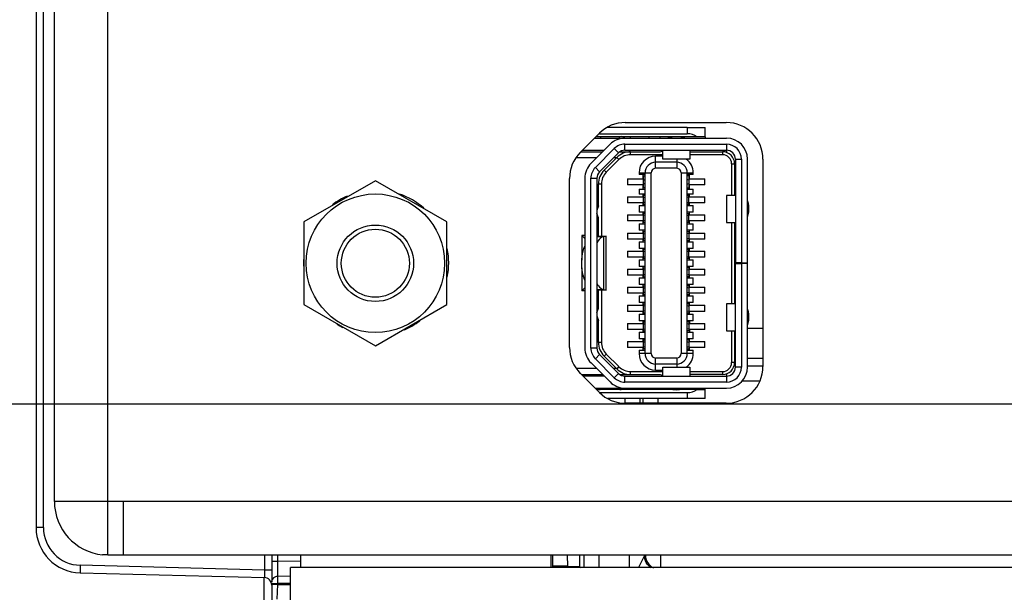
# Model space of a CAD drawing. Header units: inches. Extents: x 0 to 34, y 0 to 22.
# Tile 126 of 168: x 12.247 to 13.535, y 15.893 to 16.641. Entities that reach past the tile are written whole.
import ezdxf

# ---------------------------------------------------------------- set-up
doc = ezdxf.new("R2010")
doc.units = ezdxf.units.IN
doc.header["$LTSCALE"] = 1.87
doc.header["$MEASUREMENT"] = 0
doc.layers.get('0').update_dxf_attribs({"linetype": 'CONTINUOUS'})
for name, color, linetype in [('02___PRT_ALL_AXES', 7, 'CONTINUOUS'), ('DIMENSIONS', 7, 'CONTINUOUS'), ('THREAD', 7, 'CONTINUOUS')]:
    doc.layers.add(name, color=color, linetype=linetype)
doc.styles.get("Standard").update_dxf_attribs({"font": 'txt', "width": 0.8})
doc.dimstyles.new('DIMSTYLE_2', dxfattribs={"dimtxt": 0.125, "dimasz": 0.18, "dimexe": 0.125, "dimexo": 0.0625, "dimgap": 0.0625, "dimtad": 0, "dimtih": 1, "dimtoh": 1, "dimzin": 4, "dimdsep": 46, "dimtxsty": 'STANDARD', "dimblk": '_FILLED', "dimblk1": '_FILLED', "dimblk2": '_FILLED', "dimcen": 0.09, "dimadec": 0, "dimazin": 0, "dimtp": 0.01, "dimtm": 0.01, "dimtfac": 1, "dimtofl": 0, "dimtmove": 0, "dimatfit": 3, "dimldrblk": '_FILLED', "dimfxl": 1, "dimtolj": 1, "dimtzin": 4, "dimarcsym": 0})

# ---------------------------------------------------------------- blocks, each defined once
blk = doc.blocks.new('_FILLED')
at = {"color": 0, "linetype": 'BYBLOCK'}
blk.add_solid([(0, 0), (-1, 0.1736), (-1, -0.1736)], dxfattribs=at)
blk = doc.blocks.new('*D15')
at = {"layer": 'DIMENSIONS', "color": 2, "linetype": 'CONTINUOUS'}
for p, q in [((11.5009, 15.9284), (11.5009, 14.9265)), ((15.4656, 15.7938), (15.4656, 14.9265)), ((11.5009, 15.0515), (12.8082, 15.0515)), ((15.4656, 15.0515), (14.1582, 15.0515))]:
    blk.add_line(p, q, dxfattribs=at)
at = {"layer": 'DIMENSIONS', "color": 2, "linetype": 'CONTINUOUS', "xscale": 0.18, "yscale": 0.18, "zscale": 0.18, "rotation": 180}
blk.add_blockref('_FILLED', (11.5009, 15.0515), dxfattribs=at)
at = {"layer": 'DIMENSIONS', "color": 2, "linetype": 'CONTINUOUS', "xscale": 0.18, "yscale": 0.18, "zscale": 0.18}
blk.add_blockref('_FILLED', (15.4656, 15.0515), dxfattribs=at)
at = {"layer": 'DIMENSIONS', "color": 2, "linetype": 'CONTINUOUS', "insert": (13.4832, 15.114), "char_height": 0.125, "width": 1.225, "attachment_point": 2, "line_spacing_factor": 0.9}
blk.add_mtext('3.96{\\Ftxt.shx;\\W1.000000;\\H0.125000; }[100.7]', dxfattribs=at)
blk = doc.blocks.new('*D16')
at = {"layer": 'DIMENSIONS', "color": 2, "linetype": 'CONTINUOUS'}
for p, q in [((11.5009, 15.9284), (11.5009, 14.1765)), ((15.6516, 15.857), (15.6516, 14.1765)), ((11.5009, 14.3015), (12.9012, 14.3015)), ((15.6516, 14.3015), (14.2512, 14.3015))]:
    blk.add_line(p, q, dxfattribs=at)
at = {"layer": 'DIMENSIONS', "color": 2, "linetype": 'CONTINUOUS', "xscale": 0.18, "yscale": 0.18, "zscale": 0.18, "rotation": 180}
blk.add_blockref('_FILLED', (11.5009, 14.3015), dxfattribs=at)
at = {"layer": 'DIMENSIONS', "color": 2, "linetype": 'CONTINUOUS', "xscale": 0.18, "yscale": 0.18, "zscale": 0.18}
blk.add_blockref('_FILLED', (15.6516, 14.3015), dxfattribs=at)
at = {"layer": 'DIMENSIONS', "color": 2, "linetype": 'CONTINUOUS', "insert": (13.5762, 14.364), "char_height": 0.125, "width": 1.225, "attachment_point": 2, "line_spacing_factor": 0.9}
blk.add_mtext('4.15{\\Ftxt.shx;\\W1.000000;\\H0.125000; }[105.4]', dxfattribs=at)
blk = doc.blocks.new('*D17')
at = {"layer": 'DIMENSIONS', "color": 2, "linetype": 'CONTINUOUS'}
for p, q in [((10.6889, 16.5596), (10.5714, 16.5596)), ((10.6889, 16.1385), (10.6889, 16.5596)), ((15.1209, 16.1385), (10.5639, 16.1385)), ((12.504, 15.8016), (10.5639, 15.8016)), ((10.6889, 15.8016), (10.6889, 15.4416))]:
    blk.add_line(p, q, dxfattribs=at)
at = {"layer": 'DIMENSIONS', "color": 2, "linetype": 'CONTINUOUS', "xscale": 0.18, "yscale": 0.18, "zscale": 0.18}
for p, rotation in [((10.6889, 16.1385), 270), ((10.6889, 15.8016), 90)]:
    blk.add_blockref('_FILLED', p, dxfattribs=dict(at, rotation=rotation))
at = {"layer": 'DIMENSIONS', "color": 2, "linetype": 'CONTINUOUS', "insert": (10.5089, 16.6221), "char_height": 0.125, "width": 0.925, "attachment_point": 3, "line_spacing_factor": 0.9}
blk.add_mtext('.34{\\Ftxt.shx;\\W1.000000;\\H0.125000; }[8.6]', dxfattribs=at)

msp = doc.modelspace()

# ---------------------------------------------------------------- linework, layer by layer
at = {"color": 3, "linetype": 'CONTINUOUS'}
for p, q in [((12.3625, 15.9417), (12.3625, 19.131)), ((12.2925, 16.0113), (12.2925, 19.0613)), ((12.3825, 16.0113), (12.2925, 16.0113)), ((12.3825, 16.0113), (12.3825, 15.9413)), ((12.3625, 15.9417), (12.3555, 15.9417)), ((12.3825, 15.9413), (12.3625, 15.9413)), ((12.6141, 15.9413), (12.6141, 15.9248)), ((12.9417, 15.9413), (12.9417, 15.9248))]:
    msp.add_line(p, q, dxfattribs=at)
at = {"color": 7, "linetype": 'CONTINUOUS'}
for p, q in [((12.2686, 19.0944), (12.2686, 15.9771)), ((12.2782, 15.9771), (12.2782, 19.0944)), ((13.1201, 16.5001), (13.0148, 16.5001)), ((13.1201, 16.5001), (13.1201, 16.4922)), ((13.1201, 16.5001), (13.1437, 16.5001)), ((13.1437, 16.4883), (13.1437, 16.5001)), ((12.9988, 16.4863), (13.1713, 16.4863)), ((13.1057, 16.4883), (13.0007, 16.4883)), ((13.0052, 16.4922), (13.1201, 16.4922)), ((13.0063, 16.4883), (13.0071, 16.4863)), ((13.0315, 16.4883), (13.0307, 16.4863)), ((13.045, 16.4883), (13.0459, 16.4863)), ((13.0703, 16.4883), (13.0695, 16.4863)), ((13.0838, 16.4883), (13.0846, 16.4863)), ((13.1331, 16.4883), (13.1091, 16.4883)), ((13.1437, 16.4883), (13.1331, 16.4883)), ((13.1437, 16.488), (13.1437, 16.4863)), ((12.9811, 16.4686), (13.0094, 16.4686)), ((12.983, 16.4706), (13.0114, 16.4706)), ((13.0191, 16.4783), (12.9943, 16.4535)), ((12.9999, 16.4479), (13.0247, 16.4727)), ((13.0247, 16.4727), (13.0302, 16.4671)), ((13.0322, 16.4686), (13.0846, 16.4686)), ((13.0386, 16.4706), (13.0386, 16.4784)), ((13.0386, 16.4784), (13.1713, 16.4784)), ((13.0386, 16.4706), (13.1713, 16.4706)), ((13.046, 16.4647), (13.046, 16.4686)), ((13.0846, 16.4686), (13.088, 16.4697)), ((13.088, 16.4587), (13.088, 16.4706)), ((13.1234, 16.4706), (13.1234, 16.4587)), ((13.1234, 16.4686), (13.1663, 16.4686)), ((13.1663, 16.4686), (13.1663, 16.4647)), ((13.1713, 16.4784), (13.1713, 16.4678)), ((13.0016, 16.4607), (12.9748, 16.4607)), ((13.0302, 16.4671), (13.0054, 16.4423)), ((13.0114, 16.4446), (13.0279, 16.4611)), ((13.0307, 16.4583), (13.0142, 16.4418)), ((13.0276, 16.4607), (13.0238, 16.4607)), ((13.0279, 16.4611), (13.0307, 16.4583)), ((13.088, 16.4647), (13.046, 16.4647)), ((13.0787, 16.4551), (13.0787, 16.4627)), ((13.088, 16.4627), (13.0787, 16.4627)), ((13.1234, 16.459), (13.088, 16.459)), ((13.1234, 16.4587), (13.088, 16.4587)), ((13.1063, 16.4587), (13.1063, 16.447)), ((13.1663, 16.4647), (13.1234, 16.4647)), ((13.1831, 16.4588), (13.1831, 16.3233)), ((13.1831, 16.4588), (13.1909, 16.4588)), ((13.1909, 16.4588), (13.1909, 16.3233)), ((13.1988, 16.1871), (13.1988, 16.4588)), ((13.0054, 16.4423), (12.9999, 16.4479)), ((13.0142, 16.4418), (13.0114, 16.4446)), ((13.0787, 16.447), (13.0787, 16.4548)), ((13.1063, 16.4548), (13.0787, 16.4548)), ((13.1063, 16.447), (13.0787, 16.447)), ((13.1781, 16.4529), (13.1781, 16.4115)), ((13.1781, 16.4529), (13.1821, 16.4529)), ((13.1821, 16.4115), (13.1821, 16.4529)), ((12.7122, 16.4307), (12.6187, 16.3768)), ((12.8057, 16.3768), (12.7122, 16.4307)), ((12.9862, 16.434), (12.9862, 16.2119)), ((12.9941, 16.2119), (12.9941, 16.434)), ((12.9941, 16.434), (13.002, 16.434)), ((13.002, 16.434), (13.002, 16.2119)), ((13.0421, 16.4332), (13.0421, 16.4253)), ((13.0421, 16.4332), (13.0618, 16.4332)), ((13.0571, 16.4411), (13.0571, 16.4387)), ((13.0571, 16.4411), (13.065, 16.4411)), ((13.0618, 16.4387), (13.0571, 16.4387)), ((13.0618, 16.4387), (13.0618, 16.4332)), ((13.065, 16.4387), (13.0618, 16.4387)), ((13.063, 16.4214), (13.063, 16.4371)), ((13.063, 16.4371), (13.065, 16.4371)), ((13.063, 16.4315), (13.065, 16.4324)), ((13.065, 16.2048), (13.065, 16.441)), ((13.065, 16.441), (13.0728, 16.441)), ((13.0728, 16.2048), (13.0728, 16.441)), ((13.1122, 16.441), (13.1122, 16.2048)), ((13.1122, 16.441), (13.1201, 16.441)), ((13.1201, 16.2048), (13.1201, 16.441)), ((13.1232, 16.4387), (13.1201, 16.4387)), ((13.122, 16.4371), (13.1201, 16.4371)), ((13.122, 16.4315), (13.1201, 16.4324)), ((13.1203, 16.4411), (13.1279, 16.4411)), ((13.122, 16.4371), (13.122, 16.4214)), ((13.1232, 16.4332), (13.1232, 16.4387)), ((13.1279, 16.4387), (13.1232, 16.4387)), ((13.1232, 16.4332), (13.1429, 16.4332)), ((13.1279, 16.4387), (13.1279, 16.4411)), ((13.1429, 16.4253), (13.1429, 16.4332)), ((13.0039, 16.3977), (13.0039, 16.4265)), ((13.0039, 16.4265), (13.0079, 16.4265)), ((13.0079, 16.4265), (13.0079, 16.3584)), ((13.0618, 16.4253), (13.0421, 16.4253)), ((13.0571, 16.4198), (13.0571, 16.4131)), ((13.0571, 16.4198), (13.0618, 16.4198)), ((13.0618, 16.4253), (13.0618, 16.4198)), ((13.0618, 16.4198), (13.065, 16.4198)), ((13.065, 16.4261), (13.063, 16.4269)), ((13.065, 16.4214), (13.063, 16.4214)), ((13.1201, 16.4261), (13.122, 16.4269)), ((13.1201, 16.4214), (13.122, 16.4214)), ((13.1201, 16.4198), (13.1233, 16.4198)), ((13.1232, 16.4198), (13.1232, 16.4253)), ((13.1429, 16.4253), (13.1232, 16.4253)), ((13.1233, 16.4198), (13.1279, 16.4198)), ((13.1279, 16.4131), (13.1279, 16.4198)), ((13.0421, 16.4096), (13.0421, 16.4017)), ((13.0421, 16.4096), (13.0618, 16.4096)), ((13.0618, 16.4131), (13.0571, 16.4131)), ((13.0618, 16.4131), (13.0618, 16.4096)), ((13.065, 16.4131), (13.0618, 16.4131)), ((13.063, 16.3997), (13.063, 16.4115)), ((13.065, 16.4115), (13.063, 16.4115)), ((13.063, 16.4087), (13.065, 16.4093)), ((13.1232, 16.4131), (13.1201, 16.4131)), ((13.122, 16.4115), (13.1201, 16.4115)), ((13.122, 16.4087), (13.1201, 16.4093)), ((13.122, 16.3997), (13.122, 16.4115)), ((13.1232, 16.4096), (13.1232, 16.4131)), ((13.1279, 16.4131), (13.1232, 16.4131)), ((13.1232, 16.4096), (13.1429, 16.4096)), ((13.1429, 16.4017), (13.1429, 16.4096)), ((13.1712, 16.4115), (13.1712, 16.3761)), ((13.1712, 16.4115), (13.1715, 16.4115)), ((13.1715, 16.4115), (13.1715, 16.3761)), ((13.183, 16.4115), (13.1715, 16.4115)), ((13.0039, 16.3977), (13.002, 16.3918)), ((13.0618, 16.4017), (13.0421, 16.4017)), ((13.0571, 16.3981), (13.0571, 16.3895)), ((13.0571, 16.3981), (13.0618, 16.3981)), ((13.0618, 16.4017), (13.0618, 16.3981)), ((13.0618, 16.3981), (13.065, 16.3981)), ((13.065, 16.4019), (13.063, 16.4026)), ((13.065, 16.3997), (13.063, 16.3997)), ((13.1201, 16.4019), (13.122, 16.4026)), ((13.122, 16.3997), (13.1201, 16.3997)), ((13.1201, 16.3981), (13.1233, 16.3981)), ((13.1232, 16.3981), (13.1232, 16.4017)), ((13.1429, 16.4017), (13.1232, 16.4017)), ((13.1233, 16.3981), (13.1279, 16.3981)), ((13.1279, 16.3895), (13.1279, 16.3981)), ((13.0039, 16.382), (13.002, 16.3879)), ((13.0039, 16.3584), (13.0039, 16.382)), ((13.0421, 16.3859), (13.0421, 16.3781)), ((13.0421, 16.3859), (13.0618, 16.3859)), ((13.0618, 16.3895), (13.0571, 16.3895)), ((13.0618, 16.3895), (13.0618, 16.3859)), ((13.065, 16.3895), (13.0618, 16.3895)), ((13.063, 16.3761), (13.063, 16.3879)), ((13.065, 16.3879), (13.063, 16.3879)), ((13.065, 16.3857), (13.063, 16.3851)), ((13.065, 16.3783), (13.063, 16.3789)), ((13.1232, 16.3895), (13.1201, 16.3895)), ((13.1201, 16.3879), (13.122, 16.3879)), ((13.1201, 16.3857), (13.122, 16.3851)), ((13.1201, 16.3783), (13.122, 16.3789)), ((13.122, 16.3761), (13.122, 16.3879)), ((13.1232, 16.3859), (13.1232, 16.3895)), ((13.1279, 16.3895), (13.1232, 16.3895)), ((13.1232, 16.3859), (13.1429, 16.3859)), ((13.1429, 16.3781), (13.1429, 16.3859)), ((12.6187, 16.3768), (12.6187, 16.2688)), ((12.8057, 16.2688), (12.8057, 16.3768)), ((13.0618, 16.3781), (13.0421, 16.3781)), ((13.0571, 16.3745), (13.0571, 16.3659)), ((13.0571, 16.3745), (13.0618, 16.3745)), ((13.0618, 16.3659), (13.0571, 16.3659)), ((13.0618, 16.3781), (13.0618, 16.3745)), ((13.0618, 16.3745), (13.065, 16.3745)), ((13.0618, 16.3659), (13.0618, 16.3623)), ((13.065, 16.3659), (13.0618, 16.3659)), ((13.065, 16.3761), (13.063, 16.3761)), ((13.122, 16.3761), (13.1201, 16.3761)), ((13.1201, 16.3745), (13.1233, 16.3745)), ((13.1232, 16.3659), (13.1201, 16.3659)), ((13.1232, 16.3745), (13.1232, 16.3781)), ((13.1429, 16.3781), (13.1232, 16.3781)), ((13.1232, 16.3623), (13.1232, 16.3659)), ((13.1279, 16.3659), (13.1232, 16.3659)), ((13.1233, 16.3745), (13.1279, 16.3745)), ((13.1279, 16.3659), (13.1279, 16.3745)), ((13.1715, 16.3761), (13.1712, 16.3761)), ((13.1715, 16.3761), (13.183, 16.3761)), ((13.1781, 16.3761), (13.1781, 16.2698)), ((13.1821, 16.2698), (13.1821, 16.3761)), ((13.1825, 16.2698), (13.1825, 16.3761)), ((12.9823, 16.3592), (12.9823, 16.327)), ((12.9823, 16.3592), (12.9862, 16.3552)), ((12.9862, 16.3592), (12.9823, 16.3592)), ((13.0039, 16.3592), (13.002, 16.3592)), ((13.002, 16.3584), (13.0142, 16.3584)), ((13.002, 16.3578), (13.0107, 16.3578)), ((13.0141, 16.3584), (13.0107, 16.3578)), ((13.0107, 16.3578), (13.0107, 16.288)), ((13.0142, 16.2875), (13.0142, 16.3584)), ((13.0421, 16.3623), (13.0421, 16.3544)), ((13.0421, 16.3623), (13.0618, 16.3623)), ((13.0618, 16.3544), (13.0421, 16.3544)), ((13.0618, 16.3544), (13.0618, 16.3509)), ((13.063, 16.3525), (13.063, 16.3643)), ((13.063, 16.3643), (13.065, 16.3643)), ((13.063, 16.3611), (13.065, 16.3619)), ((13.065, 16.3549), (13.063, 16.3557)), ((13.1201, 16.3643), (13.122, 16.3643)), ((13.122, 16.3611), (13.1201, 16.3619)), ((13.1201, 16.3549), (13.122, 16.3557)), ((13.122, 16.3643), (13.122, 16.3525)), ((13.1232, 16.3623), (13.1429, 16.3623)), ((13.1232, 16.3509), (13.1232, 16.3544)), ((13.1429, 16.3544), (13.1232, 16.3544)), ((13.1429, 16.3544), (13.1429, 16.3623)), ((13.1821, 16.3643), (13.1825, 16.3643)), ((13.0571, 16.3509), (13.0571, 16.3422)), ((13.0571, 16.3509), (13.0618, 16.3509)), ((13.0618, 16.3422), (13.0571, 16.3422)), ((13.0618, 16.3509), (13.065, 16.3509)), ((13.0618, 16.3422), (13.0618, 16.3387)), ((13.065, 16.3422), (13.0618, 16.3422)), ((13.065, 16.3525), (13.063, 16.3525)), ((13.063, 16.3288), (13.063, 16.3407)), ((13.065, 16.3407), (13.063, 16.3407)), ((13.1201, 16.3525), (13.122, 16.3525)), ((13.1201, 16.3509), (13.1233, 16.3509)), ((13.1232, 16.3422), (13.1201, 16.3422)), ((13.122, 16.3407), (13.1201, 16.3407)), ((13.122, 16.3288), (13.122, 16.3407)), ((13.1232, 16.3387), (13.1232, 16.3422)), ((13.1279, 16.3422), (13.1232, 16.3422)), ((13.1233, 16.3509), (13.1279, 16.3509)), ((13.1279, 16.3422), (13.1279, 16.3509)), ((13.0421, 16.3387), (13.0421, 16.3308)), ((13.0421, 16.3387), (13.0618, 16.3387)), ((13.0618, 16.3308), (13.0421, 16.3308)), ((13.0571, 16.3273), (13.0571, 16.3186)), ((13.0571, 16.3273), (13.0618, 16.3273)), ((13.0618, 16.3308), (13.0618, 16.3273)), ((13.0618, 16.3273), (13.065, 16.3273)), ((13.065, 16.3384), (13.063, 16.3378)), ((13.063, 16.3317), (13.065, 16.3311)), ((13.065, 16.3288), (13.063, 16.3288)), ((13.122, 16.3378), (13.1201, 16.3384)), ((13.1201, 16.3311), (13.122, 16.3317)), ((13.122, 16.3288), (13.1201, 16.3288)), ((13.1201, 16.3273), (13.1233, 16.3273)), ((13.1232, 16.3387), (13.1429, 16.3387)), ((13.1232, 16.3273), (13.1232, 16.3308)), ((13.1429, 16.3308), (13.1232, 16.3308)), ((13.1233, 16.3273), (13.1279, 16.3273)), ((13.1279, 16.3186), (13.1279, 16.3273)), ((13.1429, 16.3308), (13.1429, 16.3387)), ((12.9823, 16.3169), (12.9823, 16.2867)), ((13.0421, 16.3151), (13.0421, 16.3072)), ((13.0421, 16.3151), (13.0618, 16.3151)), ((13.0618, 16.3186), (13.0571, 16.3186)), ((13.0618, 16.3186), (13.0618, 16.3151)), ((13.065, 16.3186), (13.0618, 16.3186)), ((13.063, 16.3052), (13.063, 16.317)), ((13.063, 16.317), (13.065, 16.317)), ((13.063, 16.3142), (13.065, 16.3148)), ((13.1232, 16.3186), (13.1201, 16.3186)), ((13.122, 16.317), (13.1201, 16.317)), ((13.1201, 16.3148), (13.122, 16.3142)), ((13.122, 16.317), (13.122, 16.3052)), ((13.1232, 16.3151), (13.1232, 16.3186)), ((13.1279, 16.3186), (13.1232, 16.3186)), ((13.1232, 16.3151), (13.1429, 16.3151)), ((13.1429, 16.3072), (13.1429, 16.3151)), ((13.1909, 16.3233), (13.1831, 16.3233)), ((13.1831, 16.1871), (13.1831, 16.3225)), ((13.1831, 16.3225), (13.1909, 16.3225)), ((13.1909, 16.3233), (13.1988, 16.3233)), ((13.1909, 16.3225), (13.1909, 16.1871)), ((13.1988, 16.3225), (13.1909, 16.3225)), ((13.0618, 16.3072), (13.0421, 16.3072)), ((13.0571, 16.3036), (13.0571, 16.295)), ((13.0571, 16.3036), (13.0618, 16.3036)), ((13.0618, 16.3072), (13.0618, 16.3036)), ((13.0618, 16.3036), (13.065, 16.3036)), ((13.065, 16.3074), (13.063, 16.3081)), ((13.063, 16.3052), (13.065, 16.3052)), ((13.122, 16.3081), (13.1201, 16.3074)), ((13.122, 16.3052), (13.1201, 16.3052)), ((13.1201, 16.3036), (13.1233, 16.3036)), ((13.1232, 16.3036), (13.1232, 16.3072)), ((13.1429, 16.3072), (13.1232, 16.3072)), ((13.1233, 16.3036), (13.1279, 16.3036)), ((13.1279, 16.295), (13.1279, 16.3036)), ((12.9823, 16.2867), (12.9862, 16.2907)), ((13.0421, 16.2914), (13.0421, 16.2836)), ((13.0421, 16.2914), (13.0618, 16.2914)), ((13.0618, 16.295), (13.0571, 16.295)), ((13.0618, 16.295), (13.0618, 16.2914)), ((13.065, 16.295), (13.0618, 16.295)), ((13.063, 16.2816), (13.063, 16.2934)), ((13.063, 16.2934), (13.065, 16.2934)), ((13.063, 16.2902), (13.065, 16.291)), ((13.1232, 16.295), (13.1201, 16.295)), ((13.122, 16.2934), (13.1201, 16.2934)), ((13.122, 16.2902), (13.1201, 16.291)), ((13.122, 16.2934), (13.122, 16.2816)), ((13.1232, 16.2914), (13.1232, 16.295)), ((13.1279, 16.295), (13.1232, 16.295)), ((13.1232, 16.2914), (13.1429, 16.2914)), ((13.1429, 16.2836), (13.1429, 16.2914)), ((13.1831, 16.3005), (13.1825, 16.3005)), ((12.9862, 16.2867), (12.9823, 16.2867)), ((13.0107, 16.288), (13.002, 16.288)), ((13.0141, 16.2875), (13.002, 16.2875)), ((13.0039, 16.2867), (13.002, 16.2867)), ((13.0039, 16.2639), (13.0039, 16.2875)), ((13.0079, 16.2875), (13.0079, 16.2194)), ((13.0107, 16.288), (13.0141, 16.2875)), ((13.0618, 16.2836), (13.0421, 16.2836)), ((13.0571, 16.28), (13.0571, 16.2714)), ((13.0571, 16.28), (13.0618, 16.28)), ((13.0618, 16.2836), (13.0618, 16.28)), ((13.0618, 16.28), (13.065, 16.28)), ((13.065, 16.284), (13.063, 16.2848)), ((13.065, 16.2816), (13.063, 16.2816)), ((13.1201, 16.284), (13.122, 16.2848)), ((13.122, 16.2816), (13.1201, 16.2816)), ((13.1201, 16.28), (13.1233, 16.28)), ((13.1232, 16.28), (13.1232, 16.2836)), ((13.1429, 16.2836), (13.1232, 16.2836)), ((13.1233, 16.28), (13.1279, 16.28)), ((13.1279, 16.2714), (13.1279, 16.28)), ((13.1825, 16.2816), (13.1821, 16.2816)), ((12.6187, 16.2688), (12.7122, 16.2148)), ((12.7122, 16.2148), (12.8057, 16.2688)), ((13.002, 16.258), (13.0039, 16.2639)), ((13.0421, 16.2678), (13.0421, 16.2599)), ((13.0421, 16.2678), (13.0618, 16.2678)), ((13.0618, 16.2714), (13.0571, 16.2714)), ((13.0618, 16.2714), (13.0618, 16.2678)), ((13.065, 16.2714), (13.0618, 16.2714)), ((13.063, 16.258), (13.063, 16.2698)), ((13.063, 16.2698), (13.065, 16.2698)), ((13.065, 16.2676), (13.063, 16.2669)), ((13.1232, 16.2714), (13.1201, 16.2714)), ((13.122, 16.2698), (13.1201, 16.2698)), ((13.1201, 16.2676), (13.122, 16.2669)), ((13.122, 16.2698), (13.122, 16.258)), ((13.1232, 16.2678), (13.1232, 16.2714)), ((13.1279, 16.2714), (13.1232, 16.2714)), ((13.1232, 16.2678), (13.1429, 16.2678)), ((13.1429, 16.2599), (13.1429, 16.2678)), ((13.1712, 16.2698), (13.1712, 16.2344)), ((13.1712, 16.2698), (13.1715, 16.2698)), ((13.1715, 16.2698), (13.1715, 16.2344)), ((13.183, 16.2698), (13.1715, 16.2698)), ((13.002, 16.254), (13.0039, 16.2481)), ((13.0618, 16.2599), (13.0421, 16.2599)), ((13.0571, 16.2564), (13.0571, 16.2477)), ((13.0571, 16.2564), (13.0618, 16.2564)), ((13.0618, 16.2599), (13.0618, 16.2564)), ((13.0618, 16.2564), (13.065, 16.2564)), ((13.065, 16.2602), (13.063, 16.2608)), ((13.063, 16.258), (13.065, 16.258)), ((13.1201, 16.2602), (13.122, 16.2608)), ((13.1201, 16.258), (13.122, 16.258)), ((13.1201, 16.2564), (13.1233, 16.2564)), ((13.1232, 16.2564), (13.1232, 16.2599)), ((13.1429, 16.2599), (13.1232, 16.2599)), ((13.1233, 16.2564), (13.1279, 16.2564)), ((13.1279, 16.2477), (13.1279, 16.2564)), ((13.0039, 16.2194), (13.0039, 16.2481)), ((13.0421, 16.2442), (13.0421, 16.2363)), ((13.0421, 16.2442), (13.0618, 16.2442)), ((13.0618, 16.2477), (13.0571, 16.2477)), ((13.0618, 16.2477), (13.0618, 16.2442)), ((13.065, 16.2477), (13.0618, 16.2477)), ((13.063, 16.2344), (13.063, 16.2462)), ((13.063, 16.2462), (13.065, 16.2462)), ((13.063, 16.2433), (13.065, 16.244)), ((13.063, 16.2372), (13.065, 16.2366)), ((13.1232, 16.2477), (13.1201, 16.2477)), ((13.122, 16.2462), (13.1201, 16.2462)), ((13.1201, 16.244), (13.122, 16.2433)), ((13.122, 16.2372), (13.1201, 16.2366)), ((13.122, 16.2462), (13.122, 16.2344)), ((13.1232, 16.2477), (13.1232, 16.2442)), ((13.1279, 16.2477), (13.1232, 16.2477)), ((13.1232, 16.2442), (13.1429, 16.2442)), ((13.1429, 16.2363), (13.1429, 16.2442)), ((13.2191, 16.2376), (13.1988, 16.2376)), ((13.0618, 16.2363), (13.0421, 16.2363)), ((13.0571, 16.2328), (13.0571, 16.2241)), ((13.0571, 16.2328), (13.0618, 16.2328)), ((13.0618, 16.2241), (13.0571, 16.2241)), ((13.0618, 16.2363), (13.0618, 16.2328)), ((13.0618, 16.2328), (13.065, 16.2328)), ((13.0618, 16.2241), (13.0618, 16.2206)), ((13.065, 16.2241), (13.0618, 16.2241)), ((13.063, 16.2344), (13.065, 16.2344)), ((13.122, 16.2344), (13.1201, 16.2344)), ((13.1201, 16.2328), (13.1233, 16.2328)), ((13.1232, 16.2241), (13.1201, 16.2241)), ((13.1232, 16.2363), (13.1232, 16.2328)), ((13.1429, 16.2363), (13.1232, 16.2363)), ((13.1232, 16.2206), (13.1232, 16.2241)), ((13.1279, 16.2241), (13.1232, 16.2241)), ((13.1233, 16.2328), (13.1279, 16.2328)), ((13.1279, 16.2241), (13.1279, 16.2328)), ((13.1715, 16.2344), (13.1712, 16.2344)), ((13.1715, 16.2344), (13.183, 16.2344)), ((13.1781, 16.2344), (13.1781, 16.193)), ((13.1821, 16.193), (13.1821, 16.2344)), ((13.002, 16.2119), (12.9941, 16.2119)), ((13.0079, 16.2194), (13.0039, 16.2194)), ((13.0421, 16.2206), (13.0421, 16.2127)), ((13.0421, 16.2206), (13.0618, 16.2206)), ((13.0618, 16.2127), (13.0421, 16.2127)), ((13.0618, 16.2127), (13.0618, 16.2092)), ((13.063, 16.2107), (13.063, 16.2225)), ((13.063, 16.2225), (13.065, 16.2225)), ((13.063, 16.2197), (13.065, 16.2203)), ((13.065, 16.2129), (13.063, 16.2136)), ((13.122, 16.2225), (13.1201, 16.2225)), ((13.122, 16.2193), (13.1201, 16.2202)), ((13.1201, 16.2131), (13.122, 16.2139)), ((13.122, 16.2225), (13.122, 16.2107)), ((13.1232, 16.2206), (13.1429, 16.2206)), ((13.1232, 16.2092), (13.1232, 16.2127)), ((13.1429, 16.2127), (13.1232, 16.2127)), ((13.1429, 16.2127), (13.1429, 16.2206)), ((12.9999, 16.198), (13.0054, 16.2036)), ((13.0247, 16.1732), (12.9999, 16.198)), ((13.0054, 16.2036), (13.0302, 16.1788)), ((13.0114, 16.2013), (13.0142, 16.2041)), ((13.0279, 16.1848), (13.0114, 16.2013)), ((13.0142, 16.2041), (13.0307, 16.1876)), ((13.0571, 16.2092), (13.0571, 16.2048)), ((13.0571, 16.2092), (13.0618, 16.2092)), ((13.0647, 16.2048), (13.0571, 16.2048)), ((13.0618, 16.2092), (13.065, 16.2092)), ((13.065, 16.2107), (13.063, 16.2107)), ((13.0728, 16.2048), (13.065, 16.2048)), ((13.0787, 16.1832), (13.0787, 16.1989)), ((13.1063, 16.1989), (13.0787, 16.1989)), ((13.1063, 16.1989), (13.1063, 16.191)), ((13.1201, 16.2048), (13.1122, 16.2048)), ((13.1201, 16.2107), (13.122, 16.2107)), ((13.1201, 16.2092), (13.1233, 16.2092)), ((13.1203, 16.2048), (13.1201, 16.2048)), ((13.1279, 16.2048), (13.1203, 16.2048)), ((13.1233, 16.2092), (13.1279, 16.2092)), ((13.1279, 16.2048), (13.1279, 16.2092)), ((13.2191, 16.1982), (13.1988, 16.1982)), ((13.0016, 16.1851), (12.9754, 16.1851)), ((12.9943, 16.1924), (13.0191, 16.1676)), ((13.0276, 16.1851), (13.0238, 16.1851)), ((13.0307, 16.1876), (13.0279, 16.1848)), ((13.1063, 16.191), (13.0787, 16.191)), ((13.088, 16.1753), (13.088, 16.1871)), ((13.088, 16.1871), (13.1234, 16.1871)), ((13.088, 16.1869), (13.1234, 16.1869)), ((13.1063, 16.1908), (13.1063, 16.1871)), ((13.1234, 16.1871), (13.1234, 16.1753)), ((13.1821, 16.193), (13.1781, 16.193)), ((13.1909, 16.1871), (13.1831, 16.1871)), ((13.2191, 16.1882), (13.1988, 16.1882)), ((12.9818, 16.1773), (13.0094, 16.1773)), ((13.0114, 16.1753), (12.9837, 16.1753)), ((13.0302, 16.1788), (13.0247, 16.1732)), ((13.0322, 16.1773), (13.0846, 16.1773)), ((13.0386, 16.1674), (13.0386, 16.1753)), ((13.0386, 16.1753), (13.1713, 16.1753)), ((13.046, 16.1773), (13.046, 16.1812)), ((13.046, 16.1812), (13.088, 16.1812)), ((13.0787, 16.1832), (13.088, 16.1832)), ((13.0846, 16.1773), (13.088, 16.1762)), ((13.1234, 16.1812), (13.1663, 16.1812)), ((13.1663, 16.1773), (13.1234, 16.1773)), ((13.1663, 16.1812), (13.1663, 16.1773)), ((13.1713, 16.1781), (13.1713, 16.1674)), ((12.9995, 16.1596), (13.1713, 16.1596)), ((13.0063, 16.1576), (13.0071, 16.1596)), ((13.0315, 16.1576), (13.0307, 16.1596)), ((13.1713, 16.1674), (13.0386, 16.1674)), ((13.045, 16.1576), (13.0459, 16.1596)), ((13.0703, 16.1576), (13.0695, 16.1596)), ((13.0838, 16.1576), (13.0846, 16.1596)), ((13.1437, 16.1458), (13.1437, 16.1596)), ((13.2145, 16.1685), (13.1914, 16.1685)), ((13.1331, 16.1576), (13.0015, 16.1576)), ((13.0055, 16.1537), (13.1201, 16.1537)), ((13.1201, 16.1537), (13.1201, 16.1458)), ((13.1331, 16.1576), (13.1437, 16.1576)), ((13.1201, 16.1458), (13.0162, 16.1458)), ((13.0387, 16.1399), (13.0387, 16.1458)), ((13.0584, 16.1398), (13.0584, 16.1458)), ((13.0619, 16.1458), (13.0619, 16.1398)), ((13.0815, 16.1458), (13.0815, 16.1398)), ((13.1437, 16.1458), (13.1201, 16.1458)), ((12.2782, 15.9771), (12.2686, 15.9771)), ((12.5671, 15.9413), (12.5671, 15.9216)), ((12.5767, 15.9413), (12.5767, 15.9057)), ((12.5843, 15.9413), (12.5843, 15.9333)), ((12.9638, 15.9266), (12.9636, 15.9413)), ((12.9796, 15.926), (12.9796, 15.9413)), ((12.9848, 15.9413), (12.9848, 15.9248)), ((13.0045, 15.9413), (13.0045, 15.9248)), ((13.0446, 15.9248), (13.0446, 15.9413)), ((13.0643, 15.9409), (13.0562, 15.9248)), ((13.085, 15.9419), (13.085, 15.9248)), ((12.5671, 15.9216), (12.3261, 15.9279)), ((12.5767, 15.9333), (12.5843, 15.9333)), ((12.5843, 15.9333), (12.6142, 15.9338)), ((12.5843, 15.9333), (12.5844, 15.9136)), ((12.3261, 15.9181), (12.5671, 15.9118)), ((12.5767, 15.9216), (12.5671, 15.9216)), ((12.6011, 15.8168), (12.6011, 15.9248)), ((15.4311, 15.9248), (12.6011, 15.9248)), ((12.9796, 15.926), (12.9638, 15.926)), ((12.9796, 15.926), (12.9808, 15.9248)), ((12.5665, 15.9118), (12.5665, 15.841)), ((12.5765, 15.903), (12.5842, 15.9029)), ((12.5767, 15.9019), (12.5767, 15.8115)), ((12.5842, 15.9029), (12.5835, 15.8838)), ((12.5843, 15.9039), (12.5842, 15.9029)), ((12.5842, 15.9029), (12.6011, 15.9029)), ((12.5843, 15.9134), (12.5843, 15.9039)), ((12.6011, 15.9039), (12.5843, 15.9039)), ((12.5844, 15.9136), (12.6013, 15.9139))]:
    msp.add_line(p, q, dxfattribs=at)
msp.add_circle((12.7122, 16.3228), 0.0906, dxfattribs=at)
for centre, radius, start, end in [((13.004, 16.4844), 0.00394, 43.5739, 90), ((13.0386, 16.4588), 0.0276, 90, 135), ((13.0338, 16.4844), 0.00394, 90, 136.4261), ((13.1057, 16.4533), 0.035, 84.5813, 90.0094), ((13.1713, 16.4588), 0.0276, 0, 90), ((13.0386, 16.4588), 0.0197, 90, 135), ((13.046, 16.443), 0.0256, 90, 135), ((13.0386, 16.4588), 0.0118, 90, 135), ((13.1663, 16.4529), 0.0157, 0, 90), ((13.1713, 16.4588), 0.0197, 0, 90), ((13.1713, 16.4588), 0.0118, 0, 90), ((13.046, 16.443), 0.0217, 90, 135), ((13.0787, 16.4411), 0.0217, 90, 180), ((13.1063, 16.4411), 0.0217, 0, 55.3825), ((13.1663, 16.4529), 0.0118, 0, 90), ((13.0138, 16.434), 0.0276, 135, 180), ((13.0138, 16.434), 0.0197, 135, 180), ((13.0295, 16.4265), 0.0256, 135, 180), ((13.0787, 16.441), 0.0138, 90, 180), ((13.0787, 16.441), 0.00591, 90, 180), ((13.1063, 16.441), 0.0138, 0, 90), ((13.1063, 16.441), 0.00591, 0, 90), ((13.0138, 16.434), 0.0118, 135, 180), ((13.0295, 16.4265), 0.0217, 135, 180), ((13.0138, 16.2119), 0.0276, 180, 225), ((13.0138, 16.2119), 0.0197, 180, 225), ((13.0138, 16.2119), 0.0118, 180, 225), ((13.0295, 16.2194), 0.0256, 180, 225), ((13.0295, 16.2194), 0.0217, 180, 225), ((13.0787, 16.2048), 0.0217, 180, 270), ((13.0787, 16.2048), 0.0138, 180, 270), ((13.0787, 16.2048), 0.00591, 180, 270), ((13.1063, 16.2048), 0.0138, 270, 360), ((13.1063, 16.2048), 0.00591, 270, 360), ((13.1063, 16.2048), 0.0217, 304.6122, 360), ((13.046, 16.2029), 0.0217, 225, 270), ((13.1663, 16.193), 0.0157, 270, 360), ((13.1663, 16.193), 0.0118, 270, 360), ((13.1713, 16.1871), 0.0276, 270, 360), ((13.1713, 16.1871), 0.0197, 270, 360), ((13.1713, 16.1871), 0.0118, 270, 360), ((13.0386, 16.1871), 0.0197, 225, 270), ((13.046, 16.2029), 0.0256, 225, 270), ((13.0386, 16.1871), 0.0118, 225, 270), ((13.0386, 16.1871), 0.0276, 225, 270), ((13.004, 16.1615), 0.00394, 270, 316.4941), ((13.0338, 16.1615), 0.00394, 223.5059, 270), ((13.1057, 16.1925), 0.035, 269.9906, 275.4216), ((12.3276, 15.9771), 0.0591, 180, 268.5), ((12.3274, 15.9771), 0.0492, 180.007, 268.4932), ((13.085, 15.9419), 0.0197, 181.0259, 241.9649), ((12.5668, 15.9019), 0.00984, 0.0004, 88.5), ((12.5843, 15.9056), 0.00787, 90, 173.2205)]:
    msp.add_arc(centre, radius, start, end, dxfattribs=at)
at = {"color": 3, "linetype": 'CONTINUOUS'}
msp.add_arc((12.3625, 16.0113), 0.07, 180, 264.3311, dxfattribs=at)
at = {"color": 7, "linetype": 'CONTINUOUS'}
for centre, major_axis, start_param, end_param in [((13.1201, 16.4686), (0.0236, 0), 0.985111, 1.570796), ((13.1201, 16.1773), (0, 0.0236), -3.141593, -2.555907)]:
    msp.add_ellipse(centre, major_axis=major_axis, ratio=0.999988, start_param=start_param, end_param=end_param, dxfattribs=at)
for points, knots in [([(13.1057, 16.4883), (13.1038, 16.4883), (13.1, 16.488), (13.0964, 16.487), (13.0947, 16.4864)], [0, 0, 0, 0, 0.521187, 1, 1, 1, 1]), ([(13.1167, 16.4864), (13.1161, 16.4866), (13.1136, 16.4875), (13.111, 16.4879), (13.109, 16.4881)], [0, 0, 0, 0, 0.234437, 1, 1, 1, 1]), ([(13.2006, 16.3975), (13.2005, 16.3982), (13.2002, 16.4007), (13.1995, 16.4031), (13.1989, 16.4048)], [0, 0, 0, 0, 0.263189, 1, 1, 1, 1]), ([(13.1989, 16.3828), (13.1997, 16.385), (13.2008, 16.39), (13.2009, 16.395), (13.2006, 16.3975)], [0, 0, 0, 0, 0.480934, 1, 1, 1, 1]), ([(13.0107, 16.3578), (13.0099, 16.3576), (13.0062, 16.3558), (13.0035, 16.3525), (13.0019, 16.3497)], [0, 0, 0, 0, 0.218937, 1, 1, 1, 1]), ([(12.9823, 16.3169), (12.9819, 16.3218), (12.9821, 16.3315), (12.9844, 16.341), (12.9862, 16.3452)], [0, 0, 0, 0, 0.519958, 1, 1, 1, 1]), ([(12.9861, 16.3007), (12.9856, 16.3019), (12.9837, 16.3071), (12.9827, 16.3126), (12.9823, 16.3169)], [0, 0, 0, 0, 0.234134, 1, 1, 1, 1]), ([(13.0019, 16.2961), (13.0025, 16.2951), (13.0047, 16.2918), (13.008, 16.2889), (13.0107, 16.288)], [0, 0, 0, 0, 0.287902, 1, 1, 1, 1]), ([(13.2006, 16.2558), (13.2005, 16.2565), (13.2002, 16.2589), (13.1995, 16.2614), (13.1989, 16.2631)], [0, 0, 0, 0, 0.263189, 1, 1, 1, 1]), ([(13.1989, 16.2411), (13.1997, 16.2433), (13.2008, 16.2482), (13.2009, 16.2532), (13.2006, 16.2558)], [0, 0, 0, 0, 0.480934, 1, 1, 1, 1]), ([(13.0947, 16.1595), (13.0964, 16.1588), (13.1, 16.1579), (13.1038, 16.1576), (13.1057, 16.1576)], [0, 0, 0, 0, 0.478862, 1, 1, 1, 1]), ([(13.109, 16.1577), (13.1097, 16.1578), (13.1123, 16.1581), (13.1149, 16.1588), (13.1167, 16.1595)], [0, 0, 0, 0, 0.263853, 1, 1, 1, 1]), ([(13.0729, 15.9245), (13.0703, 15.9263), (13.0658, 15.9312), (13.0642, 15.9377), (13.0643, 15.9409)], [0, 0, 0, 0, 0.500078, 1, 1, 1, 1]), ([(12.3261, 15.9279), (12.3261, 15.9267), (12.326, 15.9243), (12.326, 15.9216), (12.326, 15.9199), (12.326, 15.9189), (12.3261, 15.9185), (12.326, 15.9181), (12.3261, 15.9181)], [0, 0, 0, 0, 0.38182, 0.706514, 0.830737, 0.922933, 0.979946, 1, 1, 1, 1]), ([(12.5671, 15.9216), (12.5671, 15.9203), (12.5671, 15.918), (12.5672, 15.9153), (12.5672, 15.9135), (12.5672, 15.9126), (12.5671, 15.9121), (12.5671, 15.9118), (12.5671, 15.9118)], [0, 0, 0, 0, 0.382714, 0.707128, 0.831371, 0.923613, 0.980409, 1, 1, 1, 1]), ([(12.5765, 15.9039), (12.5773, 15.904), (12.5799, 15.9039), (12.5825, 15.9039), (12.5843, 15.9039)], [0, 0, 0, 0, 0.332681, 1, 1, 1, 1])]:
    msp.add_open_spline(points, degree=3, knots=knots, dxfattribs=at)
at = {"layer": '02___PRT_ALL_AXES', "color": 3, "linetype": 'CONTINUOUS'}
for p, q in [((13.0391, 16.5068), (13.1711, 16.5068)), ((12.9802, 16.4677), (13.0052, 16.4927)), ((13.2191, 16.4588), (13.2191, 16.1878)), ((12.9661, 16.2128), (12.9661, 16.4338)), ((13.0052, 16.1539), (12.9802, 16.1789)), ((13.1711, 16.1398), (13.0391, 16.1398)), ((15.2831, 16.0113), (12.3825, 16.0113)), ((15.3166, 15.9413), (12.3825, 15.9413))]:
    msp.add_line(p, q, dxfattribs=at)
at = {"layer": '02___PRT_ALL_AXES', "color": 7, "linetype": 'CONTINUOUS'}
for p, q in [((12.9441, 15.9248), (12.9441, 15.9413)), ((12.9638, 15.9266), (12.9441, 15.9266))]:
    msp.add_line(p, q, dxfattribs=at)
at = {"layer": '02___PRT_ALL_AXES', "color": 3, "linetype": 'CONTINUOUS'}
for centre, radius, start, end in [((13.0391, 16.4588), 0.048, 90, 135), ((13.1711, 16.4588), 0.048, 0, 90), ((13.0141, 16.4338), 0.048, 135, 180), ((12.7131, 16.3233), 0.095, 113.0907, 126.9093), ((12.7131, 16.3233), 0.095, 48.7837, 71.2163), ((12.7131, 16.3233), 0.095, 348.7215, 11.2785), ((12.7131, 16.3233), 0.095, 177.292, 182.708), ((12.7131, 16.3233), 0.095, 237.315, 242.685), ((12.7131, 16.3233), 0.095, 293.014, 306.986), ((13.0141, 16.2128), 0.048, 180, 225), ((13.1711, 16.1878), 0.048, 270, 360), ((13.0391, 16.1878), 0.048, 225, 270)]:
    msp.add_arc(centre, radius, start, end, dxfattribs=at)
at = {"layer": 'THREAD', "color": 7, "linetype": 'CONTINUOUS'}
for radius in [0.05, 0.0445]:
    msp.add_circle((12.7122, 16.3228), radius, dxfattribs=at)

# ---------------------------------------------------------------- dimensions: what is measured, and where the dimension line sits
at = {"layer": 'DIMENSIONS', "color": 2, "linetype": 'CONTINUOUS'}
dim = msp.add_linear_dim(base=(10.6889, 15.8016), p1=(15.1834, 16.1385), p2=(12.5665, 15.8016), angle=270, dimstyle='DIMSTYLE_2', dxfattribs=at)
dim.commit()
dim.dimension.update_dxf_attribs({"geometry": '*D17', "text_midpoint": (10.0464, 16.5596), "dimtype": 160})
for base, p2, picture, middle in [((15.4656, 15.0515), (15.4656, 15.8563), '*D15', (13.4832, 15.0515)), ((15.6516, 14.3015), (15.6516, 15.9195), '*D16', (13.5762, 14.3015))]:
    dim = msp.add_linear_dim(base=base, p1=(11.5009, 15.9909), p2=p2, dimstyle='DIMSTYLE_2', dxfattribs=at)
    dim.commit()
    dim.dimension.update_dxf_attribs({"geometry": picture, "text_midpoint": middle, "dimtype": 160})

doc.saveas('drawing.dxf')
